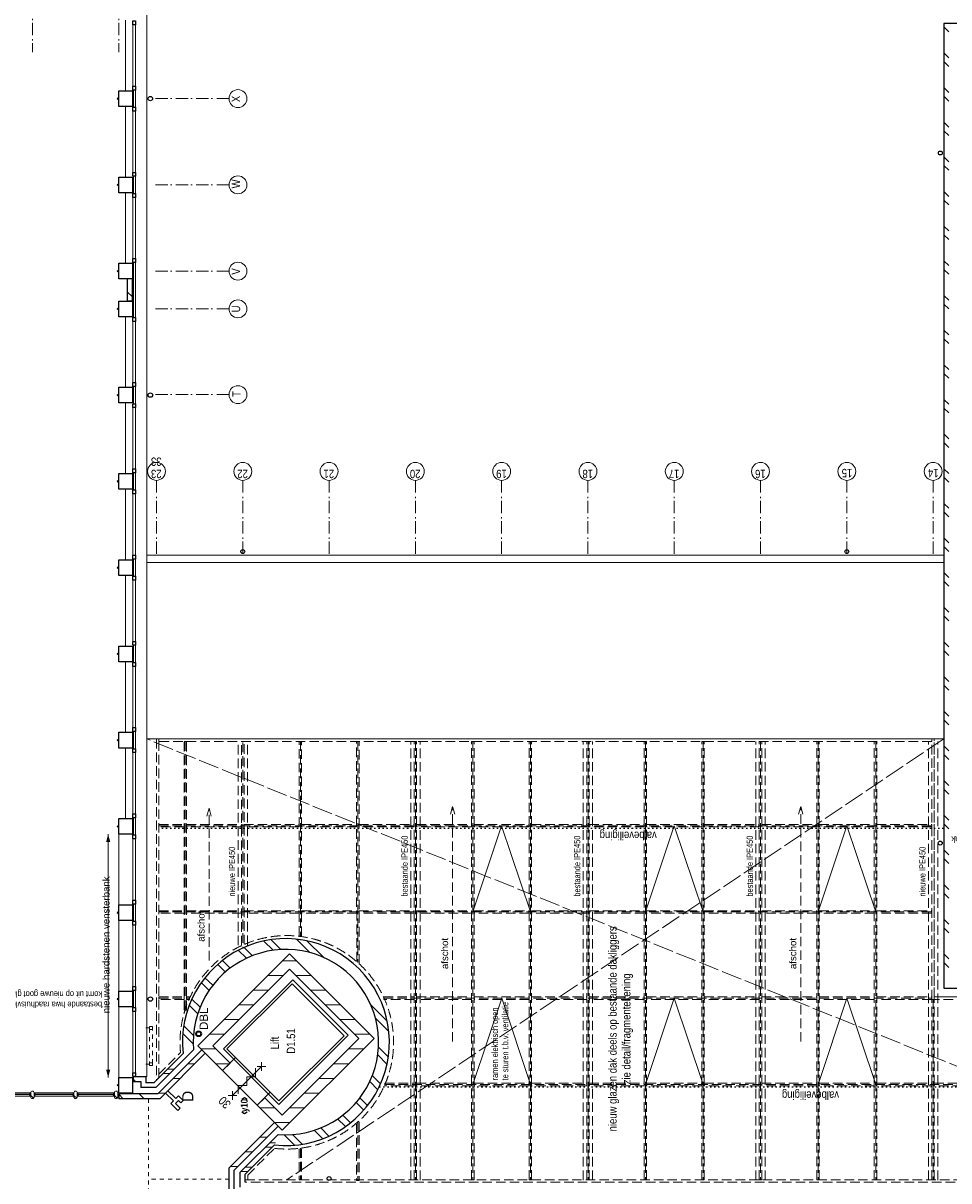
# Model space of a CAD drawing. Header units: millimetres. Extents: x 164654 to 368283, y 131426 to 252133.
# Tile 87 of 144: x 327768 to 346647, y 186651 to 210272. Entities that reach past the tile are written whole.
import ezdxf
from ezdxf.enums import TextEntityAlignment as Align

# ---------------------------------------------------------------- set-up
doc = ezdxf.new("R2010")
doc.units = ezdxf.units.MM
doc.header["$LTSCALE"] = 400
doc.header["$PDMODE"] = 3
doc.header["$PDSIZE"] = 15
for name, pattern in [('STYLE_01', [0.416641, 0.208282, -0.208359]), ('STYLE_02', [0.694427, 0.486069, -0.208359]), ('STYLE_03', [1.25, 1.041641, -0.208359]), ('STYLE_05', [0.208282, 0.069427, -0.138855]), ('STYLE_06', [1.041641, 0.625, -0.208282, 0.069427, -0.138931])]:
    doc.linetypes.add(name, pattern=pattern)
for name, color, linetype, lineweight in [('BA-blusmiddelen', 7, 'Continuous', 15), ('BA-Brandveiligheid', 7, 'Continuous', 15), ('Buitenkozijnen', 140, 'Continuous', 15), ('Kozijnmerken', 43, 'Continuous', 9), ('mat-baksteen', 5, 'Continuous', 25), ('mat-beton (ihwg)', 5, 'Continuous', 25), ('mat-glas-hor', 5, 'Continuous', 15), ('mat-kalkzandsteen', 5, 'Continuous', 25), ('mat-naaldhout', 140, 'Continuous', 15), ('None', 7, 'Continuous', 9), ('Ruimtenummers', 5, 'Continuous', 25), ('Tekst', 140, 'Continuous', 15)]:
    doc.layers.add(name, color=color, linetype=linetype, lineweight=lineweight)
doc.styles.add('Arial', font='arial.ttf', dxfattribs={"height": 211.666667})
doc.styles.add('Arial Narrow', font='ARIALN.TTF', dxfattribs={"height": 222.25})
doc.styles.add('Arial Narrow (bold)', font='ARIALNB.TTF', dxfattribs={"height": 172.861111})

# ---------------------------------------------------------------- blocks, each defined once
blk = doc.blocks.new('*X745')
at = {"layer": 'None', "lineweight": 5}
blk.add_line((-922, 1906), (-880, 1948), dxfattribs=at)
blk = doc.blocks.new('*U746')
at = {"layer": 'mat-glas-hor', "color": 140, "lineweight": 15}
blk.add_lwpolyline([(-920, 694), (-920, 1894), (-908, 1894), (-908, 694)], close=True, dxfattribs=at)
at = {"layer": 'mat-naaldhout', "color": 140, "linetype": 'Continuous', "lineweight": 15}
for points in [[(-905, 1906), (-905, 1881), (-880, 1881), (-880, 2015), (-947, 2015), (-947, 1906)], [(-905, 689), (-905, 714), (-880, 714), (-880, 580), (-947, 580), (-947, 689)]]:
    blk.add_lwpolyline(points, close=True, dxfattribs=at)
at = {"layer": 'None', "color": 43, "linetype": 'Continuous', "lineweight": 9}
for p, q in [((-2034, 915), (-934, 915)), ((206, 915), (-894, 915))]:
    blk.add_line(p, q, dxfattribs=at)
at = {"layer": 'None', "color": 8, "lineweight": 5}
blk.add_lwpolyline([(-880, 2015), (-947, 2015), (-947, 689), (-880, 689)], close=True, dxfattribs=at)
at = {"layer": 'None', "color": 43, "linetype": 'Continuous', "lineweight": 9}
for centre, radius, start, end in [((-934, 915), 1100, 90, 180), ((-894, 915), 1100, 0, 90), ((-934, 915), 335, 180, 270), ((-894, 915), 335, 270, 0)]:
    blk.add_arc(centre, radius, start, end, dxfattribs=at)
at = {"layer": 'mat-naaldhout', "color": 140}
blk.add_blockref('*X745', (0, 0), dxfattribs=at)
blk = doc.blocks.new('*X38')
at = {"layer": 'None', "lineweight": 5}
blk.add_line((-24, -24), (34, 34), dxfattribs=at)
blk = doc.blocks.new('houten stijl 67 x 114')
at = {"layer": 'mat-naaldhout', "color": 140, "linetype": 'Continuous', "lineweight": 15, "flags": 128}
blk.add_lwpolyline([(33.5, 0), (33.5, 0, -0.4142136), (0, -33.5), (0, -33.5, -0.4142136), (-33.5, 0), (-33.5, 88), (-33.5, 88, -0.4142136), (0, 121.5), (0, 121.5, -0.4142136), (33.5, 88)], format="xyb", close=True, dxfattribs=at)
at = {"layer": 'mat-naaldhout', "color": 140}
blk.add_blockref('*X38', (0, 0), dxfattribs=at)
blk = doc.blocks.new('binnenpui 880 h.o.h.')
at = {"layer": 'mat-glas-hor', "color": 8, "lineweight": 5}
blk.add_lwpolyline([(18, -34), (88, -34), (88, -846), (18, -846)], close=True, dxfattribs=at)
at = {"layer": 'mat-glas-hor', "color": 140, "lineweight": 15}
blk.add_lwpolyline([(48, -40), (58, -40), (58, -840), (48, -840)], close=True, dxfattribs=at)
at = {"layer": 'mat-naaldhout', "color": 140, "linetype": 'Continuous', "lineweight": 15, "flags": 128}
for points in [[(43, -34), (18, -34), (18, -34, 0.414214), (20, -36), (36, -36, -0.414214), (40, -40), (40, -56, 0.414214), (42, -58), (43, -58)], [(63, -34), (88, -34), (88, -34, -0.414214), (86, -36), (70, -36, 0.414214), (66, -40), (66, -56, -0.414214), (64, -58), (63, -58)], [(43, -846), (18, -846), (18, -846, -0.414214), (20, -844), (36, -844, 0.414214), (40, -840), (40, -824, -0.414214), (42, -822), (43, -822)], [(63, -846), (88, -846), (88, -846, 0.414214), (86, -844), (70, -844, -0.414214), (66, -840), (66, -824, 0.414214), (64, -822), (63, -822)]]:
    blk.add_lwpolyline(points, format="xyb", close=True, dxfattribs=at)
at = {"layer": 'None', "color": 7, "rotation": 270}
for p in [(0, 0), (0, -880)]:
    blk.add_blockref('houten stijl 67 x 114', p, dxfattribs=at)
blk = doc.blocks.new('*U747')
at = {"layer": 'mat-glas-hor', "color": 8, "lineweight": 5}
blk.add_lwpolyline([(-962, 2093), (-892, 2093), (-892, 2713), (-962, 2713)], close=True, dxfattribs=at)
at = {"layer": 'mat-glas-hor', "color": 140, "lineweight": 15}
blk.add_lwpolyline([(-932, 2100), (-922, 2100), (-922, 2706), (-932, 2706)], close=True, dxfattribs=at)
at = {"layer": 'mat-naaldhout', "color": 140, "linetype": 'Continuous', "lineweight": 15, "flags": 128}
for points in [[(-938, 2713), (-963, 2713), (-963, 2712, 0.414214), (-961, 2710), (-944, 2710, -0.414214), (-941, 2706), (-941, 2690, 0.414214), (-939, 2688), (-938, 2688)], [(-917, 2713), (-892, 2713), (-892, 2712, -0.414214), (-894, 2710), (-911, 2710, 0.414214), (-914, 2706), (-914, 2690, -0.414214), (-916, 2688), (-917, 2688)], [(-938, 2093), (-963, 2093), (-963, 2094, -0.414214), (-961, 2096), (-944, 2096, 0.414214), (-941, 2100), (-941, 2116, -0.414214), (-939, 2118), (-938, 2118)], [(-917, 2093), (-892, 2093), (-892, 2094, 0.414214), (-894, 2096), (-911, 2096, -0.414214), (-914, 2100), (-914, 2116, 0.414214), (-916, 2118), (-917, 2118)]]:
    blk.add_lwpolyline(points, format="xyb", close=True, dxfattribs=at)
at = {"layer": 'None', "color": 7, "xscale": -1, "rotation": 270}
for p in [(-980, 2746), (-980, 2060)]:
    blk.add_blockref('houten stijl 67 x 114', p, dxfattribs=at)
blk = doc.blocks.new('*U748')
at = {"layer": 'mat-glas-hor', "color": 8, "lineweight": 5}
blk.add_lwpolyline([(-962, -4653), (-892, -4653), (-892, -3894), (-962, -3894)], close=True, dxfattribs=at)
at = {"layer": 'mat-glas-hor', "color": 140, "lineweight": 15}
blk.add_lwpolyline([(-932, -4647), (-922, -4647), (-922, -3900), (-932, -3900)], close=True, dxfattribs=at)
at = {"layer": 'mat-naaldhout', "color": 140, "linetype": 'Continuous', "lineweight": 15, "flags": 128}
for points in [[(-938, -3894), (-963, -3894), (-963, -3895, 0.414214), (-961, -3897), (-944, -3897, -0.414214), (-941, -3900), (-941, -3917, 0.414214), (-939, -3919), (-938, -3919)], [(-917, -3894), (-892, -3894), (-892, -3895, -0.414214), (-894, -3897), (-911, -3897, 0.414214), (-914, -3900), (-914, -3917, -0.414214), (-916, -3919), (-917, -3919)], [(-938, -4653), (-963, -4653), (-963, -4652, -0.414214), (-961, -4650), (-944, -4650, 0.414214), (-941, -4647), (-941, -4630, -0.414214), (-939, -4628), (-938, -4628)], [(-917, -4653), (-892, -4653), (-892, -4652, 0.414214), (-894, -4650), (-911, -4650, -0.414214), (-914, -4647), (-914, -4630, 0.414214), (-916, -4628), (-917, -4628)]]:
    blk.add_lwpolyline(points, format="xyb", close=True, dxfattribs=at)
at = {"layer": 'None', "color": 7, "xscale": -1, "rotation": 270}
for p in [(-980, -3860), (-980, -4687)]:
    blk.add_blockref('houten stijl 67 x 114', p, dxfattribs=at)
blk = doc.blocks.new('*U749')
at = {"layer": 'None', "color": 7}
for name in ['*U747', '*U746', '*U748']:
    blk.add_blockref(name, (0, 0), dxfattribs=at)
at = {"layer": 'None', "color": 7, "xscale": -1, "rotation": 180}
for p in [(-980, -340), (-980, -1220), (-980, -2100), (-980, -2980), (-980, -3860)]:
    blk.add_blockref('binnenpui 880 h.o.h.', p, dxfattribs=at)
blk = doc.blocks.new('*U777')
at = {"layer": 'None', "color": 43, "linetype": 'STYLE_02', "lineweight": 9}
blk.add_line((150, -11550), (4950, -11550), dxfattribs=at)
at = {"layer": 'None', "color": 43, "lineweight": 9}
for q in [(4791, -11507), (4791, -11593)]:
    blk.add_line((4950, -11550), q, dxfattribs=at)
at = {"layer": 'None', "color": 43, "insert": (1630, -11317), "char_height": 141.1, "attachment_point": 1, "style": 'Arial'}
blk.add_mtext('afschot', dxfattribs=at)
blk = doc.blocks.new('*U778')
at = {"layer": 'None', "color": 43, "linetype": 'STYLE_02', "lineweight": 9}
blk.add_line((1807, -6582), (4911, -6582), dxfattribs=at)
at = {"layer": 'None', "color": 43, "lineweight": 9}
for q in [(4752, -6539), (4752, -6624)]:
    blk.add_line((4911, -6582), q, dxfattribs=at)
at = {"layer": 'None', "color": 43, "insert": (2187, -6349), "char_height": 141.1, "attachment_point": 1, "style": 'Arial'}
blk.add_mtext('afschot', dxfattribs=at)
blk = doc.blocks.new('*U779')
at = {"layer": 'None', "color": 43, "linetype": 'STYLE_02', "lineweight": 9}
blk.add_line((150, -18650), (4950, -18650), dxfattribs=at)
at = {"layer": 'None', "color": 43, "lineweight": 9}
for q in [(4791, -18607), (4791, -18693)]:
    blk.add_line((4950, -18650), q, dxfattribs=at)
at = {"layer": 'None', "color": 43, "insert": (1630, -18417), "char_height": 141.1, "attachment_point": 1, "style": 'Arial'}
blk.add_mtext('afschot', dxfattribs=at)
blk = doc.blocks.new('*U781')
at = {"layer": 'None', "color": 43, "linetype": 'STYLE_02', "lineweight": 9}
for p, q in [((-513, -5558), (-72, -6000)), ((-2669, -7370), (-2576, -7370)), ((-2576, -7370), (-2027, -7919))]:
    blk.add_line(p, q, dxfattribs=at)
blk.add_arc((136, -8168), 2178, 173.4354, 95.4977, dxfattribs=at)
blk = doc.blocks.new('*U782')
at = {"layer": 'None', "color": 140, "linetype": 'STYLE_03', "lineweight": 15}
for p, q in [((-2694, -27630), (6326, -5310)), ((6326, -21570), (-2669, -8170))]:
    blk.add_line(p, q, dxfattribs=at)
at = {"layer": 'None', "color": 140, "linetype": 'STYLE_02', "lineweight": 15}
for p, q in [((1036, -5558), (1036, -6185)), ((2796, -5558), (2796, -21322)), ((4556, -5558), (4556, -21322)), ((6276, -6098), (792, -6098)), ((6251, -7271), (2059, -7271)), ((2121, -7175), (6276, -7175)), ((2121, -7365), (6276, -7365)), ((-2024, -8445), (-2674, -8445)), ((6276, -8445), (2297, -8445)), ((-1485, -9618), (-2674, -9618)), ((6276, -9618), (1762, -9618)), ((1036, -10145), (1036, -21322)), ((-724, -10169), (-724, -27575)), ((-2674, -10695), (6276, -10695)), ((6276, -10791), (-2669, -10791)), ((-2674, -10885), (6276, -10885)), ((6276, -11965), (-2674, -11965)), ((6276, -13138), (-2674, -13138)), ((-2674, -14215), (6276, -14215)), ((6276, -14311), (-2674, -14311)), ((-2674, -14405), (6276, -14405)), ((6276, -15485), (-2674, -15485)), ((6276, -16658), (-2674, -16658)), ((-2674, -17735), (6276, -17735)), ((6276, -17831), (-2674, -17831)), ((-2674, -17925), (6276, -17925)), ((6276, -19005), (-2674, -19005)), ((6276, -20178), (-2674, -20178)), ((-2674, -21255), (6276, -21255)), ((1011, -21351), (-2674, -21351)), ((-2674, -21445), (6276, -21445))]:
    blk.add_line(p, q, dxfattribs=at)
at = {"layer": 'None', "color": 43, "linetype": 'STYLE_02', "lineweight": 9}
for p, q in [((792, -6073), (6276, -6073)), ((792, -6123), (792, -6073)), ((792, -6123), (6276, -6123)), ((6276, -6123), (6276, -6073)), ((2113, -7246), (6276, -7246)), ((2136, -7296), (6276, -7296)), ((6276, -7296), (6276, -7246)), ((-2669, -8419), (-2669, -8469)), ((-2035, -8420), (-2669, -8419)), ((-2028, -8470), (-2669, -8469)), ((2307, -8469), (6276, -8469)), ((2314, -8419), (6276, -8419)), ((6276, -8469), (6276, -8419)), ((-2682, -9592), (-2682, -9642)), ((-1532, -9592), (-2682, -9592)), ((-1484, -9642), (-2682, -9642)), ((1740, -9643), (6276, -9642)), ((1788, -9593), (6276, -9592)), ((6276, -9642), (6276, -9592)), ((-2669, -10765), (6276, -10765)), ((-2669, -10815), (-2669, -10765)), ((-2669, -10815), (6276, -10815)), ((6276, -10815), (6276, -10765)), ((-2669, -11938), (6276, -11938)), ((-2669, -11988), (-2669, -11938)), ((-2669, -11988), (6276, -11988)), ((6276, -11988), (6276, -11938)), ((-2669, -13111), (6276, -13111)), ((-2669, -13161), (-2669, -13111)), ((-2669, -13161), (6276, -13161)), ((6276, -13161), (6276, -13111)), ((-2669, -14284), (6276, -14284)), ((-2669, -14334), (-2669, -14284)), ((-2669, -14334), (6276, -14334)), ((6276, -14334), (6276, -14284)), ((-2669, -15457), (6276, -15457)), ((-2669, -15507), (-2669, -15457)), ((-2669, -15507), (6276, -15507)), ((6276, -15507), (6276, -15457)), ((-2669, -16630), (6276, -16630)), ((-2669, -16680), (-2669, -16630)), ((-2669, -16680), (6276, -16680)), ((6276, -16680), (6276, -16630)), ((-2669, -17803), (6276, -17803)), ((-2669, -17853), (-2669, -17803)), ((-2669, -17853), (6276, -17853)), ((6276, -17853), (6276, -17803)), ((-2669, -18976), (6276, -18976)), ((-2669, -19026), (-2669, -18976)), ((-2669, -19026), (6276, -19026)), ((6276, -19026), (6276, -18976)), ((-2669, -20149), (6276, -20149)), ((-2669, -20199), (-2669, -20149)), ((-2669, -20199), (6276, -20199)), ((6276, -20199), (6276, -20149)), ((-2669, -21322), (1011, -21322)), ((-2669, -21372), (-2669, -21322)), ((-2669, -21372), (1011, -21372)), ((1011, -21372), (1011, -21322)), ((1011, -21322), (6326, -21322)), ((1011, -21372), (1011, -21322)), ((1011, -21372), (6326, -21372)), ((6326, -21372), (6326, -21322))]:
    blk.add_line(p, q, dxfattribs=at)
for points in [[(6326, -5508), (-634, -5508), (-584, -5558), (6326, -5558)], [(1011, -5558), (1061, -5558), (1061, -6073), (1011, -6073)], [(2771, -5558), (2821, -5558), (2821, -6073), (2771, -6073)], [(4531, -5558), (4581, -5558), (4581, -6073), (4531, -6073)], [(6276, -5558), (6326, -5558), (6326, -21322), (6276, -21322)], [(1011, -6123), (1061, -6123), (1061, -6185), (1011, -6185)], [(2771, -6123), (2821, -6123), (2821, -7246), (2771, -7246)], [(4531, -6123), (4581, -6123), (4581, -7246), (4531, -7246)], [(4531, -6123), (4581, -6123), (4581, -7246), (4531, -7246)], [(-2719, -7320), (-2669, -7320), (-2669, -27630), (-2719, -27630)], [(2771, -7296), (2821, -7296), (2821, -8419), (2771, -8419)], [(4531, -7296), (4581, -7296), (4581, -8419), (4531, -8419)], [(4531, -7296), (4581, -7296), (4581, -8419), (4531, -8419)], [(2771, -8469), (2821, -8469), (2821, -9592), (2771, -9592)], [(4531, -8469), (4581, -8469), (4581, -9592), (4531, -9592)], [(4531, -8469), (4581, -8469), (4581, -9592), (4531, -9592)], [(2771, -9642), (2821, -9642), (2821, -10765), (2771, -10765)], [(4531, -9642), (4581, -9642), (4581, -10765), (4531, -10765)], [(4531, -9642), (4581, -9642), (4581, -10765), (4531, -10765)], [(1011, -10145), (1061, -10145), (1061, -10765), (1011, -10765)], [(-749, -10169), (-699, -10169), (-699, -10765), (-749, -10765)], [(-749, -10815), (-699, -10815), (-699, -11938), (-749, -11938)], [(1011, -10815), (1061, -10815), (1061, -11938), (1011, -11938)], [(2771, -10815), (2821, -10815), (2821, -11938), (2771, -11938)], [(4531, -10815), (4581, -10815), (4581, -11938), (4531, -11938)], [(4531, -10815), (4581, -10815), (4581, -11938), (4531, -11938)], [(-749, -11988), (-699, -11988), (-699, -13111), (-749, -13111)], [(1011, -11988), (1061, -11988), (1061, -13111), (1011, -13111)], [(2771, -11988), (2821, -11988), (2821, -13111), (2771, -13111)], [(4531, -11988), (4581, -11988), (4581, -13111), (4531, -13111)], [(4531, -11988), (4581, -11988), (4581, -13111), (4531, -13111)], [(-749, -13161), (-699, -13161), (-699, -14284), (-749, -14284)], [(1011, -13161), (1061, -13161), (1061, -14284), (1011, -14284)], [(2771, -13161), (2821, -13161), (2821, -14284), (2771, -14284)], [(4531, -13161), (4581, -13161), (4581, -14284), (4531, -14284)], [(4531, -13161), (4581, -13161), (4581, -14284), (4531, -14284)], [(-749, -14334), (-699, -14334), (-699, -15457), (-749, -15457)], [(1011, -14334), (1061, -14334), (1061, -15457), (1011, -15457)], [(2771, -14334), (2821, -14334), (2821, -15457), (2771, -15457)], [(4531, -14334), (4581, -14334), (4581, -15457), (4531, -15457)], [(4531, -14334), (4581, -14334), (4581, -15457), (4531, -15457)], [(-749, -15507), (-699, -15507), (-699, -16630), (-749, -16630)], [(1011, -15507), (1061, -15507), (1061, -16630), (1011, -16630)], [(2771, -15507), (2821, -15507), (2821, -16630), (2771, -16630)], [(4531, -15507), (4581, -15507), (4581, -16630), (4531, -16630)], [(4531, -15507), (4581, -15507), (4581, -16630), (4531, -16630)], [(-749, -16680), (-699, -16680), (-699, -17803), (-749, -17803)], [(1011, -16680), (1061, -16680), (1061, -17803), (1011, -17803)], [(2771, -16680), (2821, -16680), (2821, -17803), (2771, -17803)], [(4531, -16680), (4581, -16680), (4581, -17803), (4531, -17803)], [(4531, -16680), (4581, -16680), (4581, -17803), (4531, -17803)], [(-749, -17853), (-699, -17853), (-699, -18976), (-749, -18976)], [(1011, -17853), (1061, -17853), (1061, -18976), (1011, -18976)], [(2771, -17853), (2821, -17853), (2821, -18976), (2771, -18976)], [(4531, -17853), (4581, -17853), (4581, -18976), (4531, -18976)], [(4531, -17853), (4581, -17853), (4581, -18976), (4531, -18976)], [(-749, -19026), (-699, -19026), (-699, -20149), (-749, -20149)], [(1011, -19026), (1061, -19026), (1061, -20149), (1011, -20149)], [(2771, -19026), (2821, -19026), (2821, -20149), (2771, -20149)], [(4531, -19026), (4581, -19026), (4581, -20149), (4531, -20149)], [(4531, -19026), (4581, -19026), (4581, -20149), (4531, -20149)], [(-749, -20199), (-699, -20199), (-699, -21322), (-749, -21322)], [(1011, -20199), (1061, -20199), (1061, -21322), (1011, -21322)], [(2771, -20199), (2821, -20199), (2821, -21322), (2771, -21322)], [(4531, -20199), (4581, -20199), (4581, -21322), (4531, -21322)], [(-749, -21372), (-699, -21372), (-699, -22495), (-749, -22495)], [(1011, -21372), (1061, -21372), (1061, -27590), (1011, -27590)], [(1241, -27580), (1061, -27580), (1061, -21372), (6326, -21372), (6326, -21570), (1241, -21570)]]:
    blk.add_lwpolyline(points, close=True, dxfattribs=at)
at = {"layer": 'None', "color": 7}
for name in ['*U781', '*U778', '*U777', '*U779']:
    blk.add_blockref(name, (0, 0), dxfattribs=at)
blk = doc.blocks.new('*X847')
at = {"layer": 'None', "lineweight": 9}
blk.add_line((15345, -5020), (15445, -4920), dxfattribs=at)
blk = doc.blocks.new('*X848')
at = {"layer": 'None', "lineweight": 9}
for p, q in [((1800, -8365), (1800, -8224)), ((1500, -8665), (1500, -8354)), ((1200, -8965), (1200, -8654)), ((900, -9265), (900, -8954)), ((600, -9565), (600, -9254)), ((300, -9865), (300, -9554))]:
    blk.add_line(p, q, dxfattribs=at)
blk = doc.blocks.new('*X849')
at = {"layer": 'None', "lineweight": 9}
for p, q in [((104, -6260), (317, -6047)), ((276, -6265), (474, -6066)), ((720, -6351), (893, -6178)), ((850, -6398), (1017, -6230)), ((1196, -6582), (1354, -6424)), ((1299, -6656), (1455, -6499)), ((1571, -6914), (1727, -6758)), ((1650, -7012), (1807, -6855)), ((1850, -7343), (2014, -7178)), ((1903, -7466), (2071, -7298)), ((2013, -7887), (2202, -7698)), ((2028, -8048), (2229, -7847)), ((-1962, -8326), (-1749, -8113)), ((-1943, -8483), (-1744, -8284)), ((1966, -8640), (2240, -8367)), ((-1831, -8902), (-1658, -8729)), ((1870, -8913), (2208, -8575)), ((-1779, -9026), (-1611, -8859)), ((-1585, -9363), (-1427, -9205)), ((-1510, -9464), (-1353, -9308)), ((-1251, -9736), (-1095, -9580)), ((-1154, -9816), (-997, -9659)), ((-831, -10023), (-666, -9859)), ((-711, -10080), (-543, -9912)), ((566, -10217), (904, -9879)), ((-311, -10211), (-122, -10022)), ((-162, -10238), (39, -10037)), ((358, -10249), (631, -9975))]:
    blk.add_line(p, q, dxfattribs=at)
blk = doc.blocks.new('*X850')
at = {"layer": 'None', "lineweight": 9}
for p, q in [((300, -6896), (300, -6585)), ((600, -7196), (600, -6885)), ((900, -7495), (900, -7184)), ((1200, -7795), (1200, -7484)), ((1500, -8095), (1500, -7784)), ((1800, -8224), (1800, -8084))]:
    blk.add_line(p, q, dxfattribs=at)
blk = doc.blocks.new('*X851')
at = {"layer": 'None', "lineweight": 9}
for p, q in [((-1500, -8234), (-1500, -8076)), ((-1200, -8534), (-1200, -8223)), ((-900, -8834), (-900, -8523)), ((-600, -9134), (-600, -8823)), ((-300, -9434), (-300, -9123)), ((0, -9734), (0, -9423))]:
    blk.add_line(p, q, dxfattribs=at)
blk = doc.blocks.new('*X852')
at = {"layer": 'None', "lineweight": 9}
for p, q in [((-1200, -7928), (-1200, -7617)), ((-1500, -8076), (-1500, -7917))]:
    blk.add_line(p, q, dxfattribs=at)
blk = doc.blocks.new('*X874')
at = {"layer": 'None', "lineweight": 9}
for p, q in [((1665, -21670), (1765, -21570)), ((1841, -21670), (1941, -21570)), ((2372, -21670), (2472, -21570)), ((2548, -21670), (2648, -21570)), ((3079, -21670), (3179, -21570)), ((3255, -21670), (3355, -21570)), ((3786, -21670), (3886, -21570)), ((3962, -21670), (4062, -21570)), ((4493, -21670), (4593, -21570)), ((4669, -21670), (4769, -21570)), ((5200, -21670), (5300, -21570)), ((5376, -21670), (5476, -21570)), ((5907, -21670), (6007, -21570)), ((6084, -21670), (6184, -21570)), ((6614, -21670), (6714, -21570)), ((6791, -21670), (6891, -21570)), ((7321, -21670), (7421, -21570)), ((7498, -21670), (7598, -21570)), ((8028, -21670), (8128, -21570)), ((8205, -21670), (8305, -21570)), ((8736, -21670), (8836, -21570)), ((8912, -21670), (9012, -21570)), ((9443, -21670), (9543, -21570)), ((9619, -21670), (9719, -21570)), ((10150, -21670), (10250, -21570)), ((10326, -21670), (10426, -21570)), ((10857, -21670), (10957, -21570)), ((11033, -21670), (11133, -21570)), ((11564, -21670), (11664, -21570)), ((11740, -21670), (11840, -21570)), ((12271, -21670), (12371, -21570)), ((12448, -21670), (12548, -21570)), ((12978, -21670), (13078, -21570)), ((13155, -21670), (13255, -21570)), ((13685, -21670), (13785, -21570)), ((13862, -21670), (13962, -21570)), ((14392, -21670), (14492, -21570)), ((14569, -21670), (14669, -21570)), ((15100, -21670), (15200, -21570)), ((15276, -21670), (15376, -21570)), ((15807, -21670), (15907, -21570)), ((15983, -21670), (16083, -21570)), ((16514, -21670), (16614, -21570)), ((16690, -21670), (16790, -21570)), ((17221, -21670), (17321, -21570)), ((17397, -21670), (17497, -21570)), ((17928, -21670), (18028, -21570)), ((18104, -21670), (18204, -21570)), ((18635, -21670), (18735, -21570)), ((18811, -21670), (18911, -21570)), ((19342, -21670), (19442, -21570)), ((19519, -21670), (19619, -21570)), ((20049, -21670), (20149, -21570)), ((20226, -21670), (20326, -21570)), ((20756, -21670), (20856, -21570))]:
    blk.add_line(p, q, dxfattribs=at)
blk = doc.blocks.new('Gevelpui best 1410 (2D)')
at = {"layer": 'Buitenkozijnen', "lineweight": 15}
for p, q in [((-260, 0), (-260, -1410)), ((-260, 0), (-210, 0)), ((-210, 0), (-210, -1410)), ((-260, -1410), (-210, -1410))]:
    blk.add_line(p, q, dxfattribs=at)
at = {"layer": 'Buitenkozijnen', "color": 92, "lineweight": 25}
for points in [[(-260, 0), (-210, 0), (-210, -80), (-260, -80)], [(-260, -1330), (-210, -1330), (-210, -1410), (-260, -1410)]]:
    blk.add_lwpolyline(points, close=True, dxfattribs=at)
at = {"layer": 'None', "color": 43, "linetype": 'Continuous', "lineweight": 9}
blk.add_line((-410, 15), (-410, -1425), dxfattribs=at)
blk = doc.blocks.new('Gevelpui best 1410 beton (2D)')
at = {"layer": 'Buitenkozijnen', "lineweight": 15}
for p, q in [((-260, 0), (-260, -1410)), ((-260, 0), (-210, 0)), ((-210, 0), (-210, -1410)), ((-260, -1410), (-210, -1410))]:
    blk.add_line(p, q, dxfattribs=at)
at = {"layer": 'Buitenkozijnen', "color": 92, "lineweight": 25}
for points in [[(-260, 0), (-210, 0), (-210, -80), (-260, -80)], [(-260, -1330), (-210, -1330), (-210, -1410), (-260, -1410)]]:
    blk.add_lwpolyline(points, close=True, dxfattribs=at)
at = {"layer": 'None', "color": 43, "linetype": 'Continuous', "lineweight": 9}
blk.add_line((-550, 15), (-550, -1425), dxfattribs=at)
blk = doc.blocks.new('*X886')
at = {"layer": 'None', "lineweight": 9}
for p, q in [((-2500, -7376), (-2500, -7234)), ((-2412, -7464), (-2412, -7322)), ((-2000, -7876), (-2000, -7734)), ((-1912, -7934), (-1912, -7822))]:
    blk.add_line(p, q, dxfattribs=at)
blk = doc.blocks.new('*X890')
at = {"layer": 'None', "lineweight": 9}
for p, q in [((-2400, -7165), (-2400, -7023)), ((-2100, -7465), (-2100, -7323)), ((-1800, -7765), (-1800, -7623))]:
    blk.add_line(p, q, dxfattribs=at)
blk = doc.blocks.new('*X892')
at = {"layer": 'None', "lineweight": 9}
for p, q in [((-500, -5784), (-500, -5642)), ((-412, -5872), (-412, -5730))]:
    blk.add_line(p, q, dxfattribs=at)
blk = doc.blocks.new('*X893')
at = {"layer": 'None', "lineweight": 9}
blk.add_line((-789, -5208), (-780, -5199), dxfattribs=at)
blk = doc.blocks.new('*X894')
at = {"layer": 'None', "lineweight": 9}
blk.add_line((-664, -5083), (-621, -5040), dxfattribs=at)
blk = doc.blocks.new('*X895')
at = {"layer": 'None', "lineweight": 9}
blk.add_line((-780, -5199), (-771, -5190), dxfattribs=at)
blk = doc.blocks.new('*X896')
at = {"layer": 'None', "lineweight": 9}
for p, q in [((-1014, -4832), (-922, -4740)), ((-1014, -5257), (-914, -5157))]:
    blk.add_line(p, q, dxfattribs=at)
blk = doc.blocks.new('*X915')
at = {"layer": 'None', "lineweight": 9}
for p, q in [((0, -6728), (0, -6417)), ((-300, -7002), (-300, -6717))]:
    blk.add_line(p, q, dxfattribs=at)
blk = doc.blocks.new('*X916')
at = {"layer": 'None', "lineweight": 9}
for p, q in [((-900, -5695), (-900, -5553)), ((-600, -5995), (-600, -5853)), ((-300, -6295), (-300, -6153))]:
    blk.add_line(p, q, dxfattribs=at)
blk = doc.blocks.new('HWA')
at = {"layer": 'None', "color": 92, "linetype": 'Continuous', "lineweight": 25}
blk.add_circle((0, -74), 40, dxfattribs=at)
blk = doc.blocks.new('030min zelfsluitend Y')
at = {"layer": 'BA-Brandveiligheid', "color": 7, "linetype": 'Continuous', "lineweight": 15}
for p, q in [((-62, 480), (62, 357)), ((62, 480), (-62, 357)), ((-62, -480), (62, -357)), ((62, -480), (-62, -357))]:
    blk.add_line(p, q, dxfattribs=at)
at = {"layer": 'None', "color": 7, "linetype": 'Continuous', "lineweight": 15}
for p, q in [((62, 189), (-62, 312)), ((0, -418), (0, 418)), ((62, 189), (-62, 65)), ((62, -58), (-62, 65)), ((62, -58), (-62, -182)), ((62, -305), (-62, -182))]:
    blk.add_line(p, q, dxfattribs=at)
at = {"layer": 'BA-Brandveiligheid', "color": 43, "insert": (-103, 722), "char_height": 177.8, "attachment_point": 1, "style": 'Arial Narrow'}
blk.add_mtext('30', dxfattribs=at)
blk = doc.blocks.new('Kolom 280x320')
at = {"layer": 'mat-beton (ihwg)', "lineweight": 25}
blk.add_lwpolyline([(-300, 160), (-20, 160), (-20, -160), (-300, -160)], close=True, dxfattribs=at)
at = {"layer": 'None', "color": 92, "linetype": 'Continuous', "lineweight": 5}
blk.add_point((0, 0), dxfattribs=at)
blk = doc.blocks.new('DBL aansluiting')
at = {"layer": 'BA-blusmiddelen', "color": 140, "linetype": 'Continuous', "lineweight": 9}
blk.add_lwpolyline([(360, 112.5), (360, 45), (292.5, 45), (292.5, -45), (427.5, -45), (427.5, -112.5), (225, -112.5), (225, -33.75), (0, -33.75), (0, 33.75), (225, 33.75), (225, 112.5)], close=True, dxfattribs=at)
blk = doc.blocks.new('*U1106')
at = {"layer": 'None', "color": 140, "linetype": 'STYLE_01', "lineweight": 15}
for p, q in [((-310, -5370), (-310, -5290)), ((430, -5370), (430, -5290))]:
    blk.add_line(p, q, dxfattribs=at)
for points in [[(-340, -5370), (460, -5370), (460, -5430), (-340, -5430)], [(-340, -5370), (-280, -5370), (-280, -5430), (-340, -5430)], [(400, -5370), (460, -5370), (460, -5430), (400, -5430)]]:
    blk.add_lwpolyline(points, close=True, dxfattribs=at)
blk = doc.blocks.new('Kozijnmerk 50')
at = {"layer": 'Kozijnmerken', "color": 92, "linetype": 'Continuous', "lineweight": 25}
for points in [[(-132, 51), (-165, -6), (-132, -62)], [(132, 51), (165, -6), (132, -62)]]:
    blk.add_lwpolyline(points, dxfattribs=at)
at = {"layer": 'None', "color": 43, "style": 'Arial Narrow (bold)'}
blk.add_attdef('merk', text='', height=138, dxfattribs=at).set_placement((0, 0), align=Align.MIDDLE_CENTER)

msp = doc.modelspace()

# ---------------------------------------------------------------- linework, layer by layer
at = {"layer": 'Buitenkozijnen', "color": 43, "linetype": 'Continuous', "lineweight": 9, "flags": 128}
msp.add_lwpolyline([(330057.02056, 210642.75849), (330287.02056, 210642.75849), (330287.02056, 188777.75849), (330266.97992, 188777.75849)], dxfattribs=at)
at = {"layer": 'Buitenkozijnen', "lineweight": 15}
for points in [[(330016.97992, 208907.75849), (330057.02056, 208907.75849), (330057.02056, 208557.75849), (330016.97992, 208557.75849)], [(330016.97992, 207147.75849), (330057.02056, 207147.75849), (330057.02056, 206797.75849), (330016.97992, 206797.75849)], [(330016.97992, 205387.75849), (330057.02056, 205387.75849), (330057.02056, 204267.75849), (330016.97992, 204267.75849)], [(330057.02056, 202857.75849), (330016.97992, 202857.75849), (330016.97992, 202507.75849), (330057.02056, 202507.75849)], [(330057.02056, 201097.75849), (330016.97992, 201097.75849), (330016.97992, 200747.75849), (330057.02056, 200747.75849)], [(330057.02056, 199337.75849), (330016.97992, 199337.75849), (330016.97992, 198987.75849), (330057.02056, 198987.75849)], [(330057.02056, 197577.75849), (330016.97992, 197577.75849), (330016.97992, 197227.75849), (330057.02056, 197227.75849)], [(330057.02056, 195817.75849), (330016.97992, 195817.75849), (330016.97992, 195467.75849), (330057.02056, 195467.75849)], [(330057.02056, 194057.75849), (330016.97992, 194057.75849), (330016.97992, 193707.75849), (330057.02056, 193707.75849)], [(330057.02056, 192297.75849), (330016.97992, 192297.75849), (330016.97992, 191947.75849), (330057.02056, 191947.75849)], [(330057.02056, 190537.75849), (330016.97992, 190537.75849), (330016.97992, 190187.75849), (330057.02056, 190187.75849)]]:
    msp.add_lwpolyline(points, close=True, dxfattribs=at)
at = {"layer": 'mat-baksteen', "lineweight": 25}
for p, q in [((366226.97992, 210262.75849), (346546.97992, 210262.75849)), ((346546.97992, 210262.75849), (346546.97992, 190582.75849)), ((346546.97992, 190582.75849), (366226.97992, 190582.75849)), ((331029.61873, 189252.1592), (330430.21802, 188652.75849)), ((331243.59911, 189324.71822), (330471.63938, 188552.75849)), ((330016.97992, 188777.75849), (330266.97992, 188777.75849)), ((330016.97992, 188677.75849), (330016.97992, 188777.75849)), ((330266.97992, 188777.75849), (330266.97992, 188652.75849)), ((330016.97992, 188677.75849), (330166.97992, 188677.75849)), ((330166.97992, 188677.75849), (330166.97992, 188552.75849)), ((330471.63938, 188552.75849), (330166.97992, 188552.75849)), ((330430.21802, 188652.75849), (330266.97992, 188652.75849)), ((332196.97992, 186827.41794), (332968.93966, 187599.37768)), ((332296.97992, 186785.99658), (332896.38063, 187385.39729)), ((332196.97992, 186522.75849), (332196.97992, 186827.41794)), ((332296.97992, 186622.75849), (332296.97992, 186785.99658))]:
    msp.add_line(p, q, dxfattribs=at)
at = {"layer": 'mat-baksteen', "color": 140, "lineweight": 15}
for points in [[(333268.40128, 190755.55069), (334399.77213, 189624.17984), (332985.55857, 188209.96628), (331854.18772, 189341.33713)], [(333254.25914, 190670.69788), (334314.91931, 189610.03771), (332985.55857, 188280.67696), (331924.89839, 189341.33713)], [(332101.67509, 189164.56043), (332808.78187, 188457.45365), (332543.61683, 188192.28861), (331836.51005, 188899.39539)]]:
    msp.add_lwpolyline(points, close=True, dxfattribs=at)
at = {"layer": 'mat-baksteen', "lineweight": 25}
for radius, start, end in [(2110, 263.725682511, 186.274317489), (1890, 265.203372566, 184.79662743)]:
    msp.add_arc((333126.97992, 189482.75849), radius, start, end, dxfattribs=at)
at = {"layer": 'mat-kalkzandsteen', "lineweight": 25}
for p, q in [((329996.97992, 205052.75849), (329896.97992, 205052.75849)), ((329896.97992, 204602.75849), (329896.97992, 205052.75849)), ((329996.97992, 204602.75849), (329996.97992, 205052.75849)), ((329996.97992, 204602.75849), (329896.97992, 204602.75849)), ((331328.06359, 189407.84185), (333201.16542, 191282.40595)), ((333201.16542, 191282.40595), (334926.56668, 189557.0047)), ((331639.12989, 189407.90253), (333201.22613, 190971.21826)), ((333201.22613, 190971.21826), (334615.4397, 189557.0047)), ((334926.56668, 189557.0047), (333052.73371, 187683.17173)), ((334615.4397, 189557.0047), (333052.73371, 187994.29871)), ((331412.24598, 189323.65946), (330516.345, 188427.75849)), ((331482.95666, 189252.94878), (330557.76636, 188327.75849)), ((331836.51005, 188899.39539), (331327.39316, 189408.51227)), ((331992.07354, 189054.95888), (331638.52015, 189408.51227)), ((331992.07354, 189054.95888), (331836.51005, 188899.39539)), ((329716.97992, 188427.75849), (329716.97992, 188327.75849)), ((330516.345, 188427.75849), (329716.97992, 188427.75849)), ((330557.76636, 188327.75849), (329716.97992, 188327.75849)), ((332699.18032, 188347.8521), (332543.61683, 188192.28861)), ((333052.73371, 187994.29871), (332699.18032, 188347.8521)), ((333052.73371, 187683.17173), (332543.61683, 188192.28861)), ((331971.97992, 186913.54492), (332897.17022, 187838.73522)), ((332071.97992, 186872.12357), (332967.8809, 187768.02454)), ((331971.97992, 186072.75849), (331971.97992, 186913.54492)), ((332071.97992, 186072.75849), (332071.97992, 186872.12357))]:
    msp.add_line(p, q, dxfattribs=at)
at = {"layer": 'None', "color": 7, "linetype": 'STYLE_06', "lineweight": 9}
for p, q in [((327956.97992, 219861.27859), (327956.97992, 209678.75849)), ((329716.97992, 219861.27859), (329716.97992, 209678.75849)), ((331966.02007, 208732.75849), (330466.02007, 208732.75849)), ((331966.02007, 206972.75849), (330466.02007, 206972.75849)), ((331966.02007, 205212.75849), (330466.02007, 205212.75849)), ((331966.02007, 204442.75849), (330466.02007, 204442.75849)), ((331966.02007, 202692.75849), (330466.02007, 202692.75849)), ((330486.97992, 200943.95187), (330486.97992, 199443.95187)), ((330486.97992, 200943.95187), (330486.97992, 199443.95187)), ((332246.97992, 200943.95187), (332246.97992, 199443.95187)), ((334006.97992, 200943.95187), (334006.97992, 199443.95187)), ((335766.97992, 200943.95187), (335766.97992, 199443.95187)), ((337526.97992, 200943.95187), (337526.97992, 199443.95187)), ((339286.97992, 200943.95187), (339286.97992, 199443.95187)), ((341046.97992, 200943.95187), (341046.97992, 199443.95187)), ((342806.97992, 200943.95187), (342806.97992, 199443.95187)), ((344566.97992, 200943.95187), (344566.97992, 199443.95187)), ((346326.97992, 200943.95187), (346326.97992, 199443.95187))]:
    msp.add_line(p, q, dxfattribs=at)
at = {"layer": 'None', "color": 43, "linetype": 'Continuous', "lineweight": 9}
msp.add_line((346546.97992, 199266.73975), (330287.02056, 199266.73975), dxfattribs=at)
at = {"layer": 'None', "color": 92, "linetype": 'STYLE_05', "lineweight": 25}
for p, q in [((330596.97992, 193849.82366), (346546.97992, 193849.82366)), ((335029.25488, 188569.82366), (349846.97992, 188569.82366))]:
    msp.add_line(p, q, dxfattribs=at)
at = {"layer": 'None', "color": 43, "lineweight": 9}
for p, q in [((330485.02056, 188707.56102), (331029.61873, 189252.1592)), ((332296.97992, 186785.99658), (332833.43951, 187322.45618))]:
    msp.add_line(p, q, dxfattribs=at)
at = {"layer": 'None', "color": 8, "linetype": 'STYLE_01', "lineweight": 5}
for p, q in [((330326.97992, 188327.75849), (330326.97992, 173202.75849)), ((331971.97992, 186683.54492), (330326.97992, 186683.54492))]:
    msp.add_line(p, q, dxfattribs=at)
at = {"layer": 'None', "color": 43, "linetype": 'Continuous', "lineweight": 9}
msp.add_lwpolyline([(330287.02056, 195667.75875), (330287.02056, 199416.73975), (346546.97992, 199416.73975), (346546.97992, 195667.75875)], close=True, dxfattribs=at)
for points in [[(336940.97992, 192137.91677), (337526.97992, 193897.91677), (338114.97992, 192137.91677)], [(340460.97992, 192137.91677), (341046.97992, 193897.91677), (341634.97992, 192137.91677)], [(343980.97992, 192137.91677), (344566.97992, 193897.91677), (345154.97992, 192137.91677)], [(336941.97992, 188617.91677), (337527.97992, 190377.91677), (338115.97992, 188617.91677)], [(340460.97992, 188617.91677), (341046.97992, 190377.91677), (341634.97992, 188617.91677)], [(343980.97992, 188617.91677), (344566.97992, 190377.91677), (345154.97992, 188617.91677)]]:
    msp.add_lwpolyline(points, dxfattribs=at)
for centre in [(332148.62649, 208732.75849), (332148.62649, 206972.75849), (332148.62649, 205212.75849), (332148.62649, 204442.75849), (332148.62649, 202692.75849), (330486.97992, 201126.55829), (330486.97992, 201126.55829), (332246.97992, 201126.55829), (334006.97992, 201126.55829), (335766.97992, 201126.55829), (337526.97992, 201126.55829), (339286.97992, 201126.55829), (341046.97992, 201126.55829), (342806.97992, 201126.55829), (344566.97992, 201126.55829), (346326.97992, 201126.55829)]:
    msp.add_circle(centre, 182.60642, dxfattribs=at)
at = {"layer": 'None', "color": 92, "linetype": 'Continuous', "lineweight": 25}
for centre in [(330361.97992, 208732.75849), (330361.97992, 202682.75849), (330361.97992, 190360.42521)]:
    msp.add_circle(centre, 45, dxfattribs=at)
at = {"layer": 'None', "color": 7, "linetype": 'Continuous', "lineweight": 35}
msp.add_circle((331346.97992, 189651.69912), 50, dxfattribs=at)
at = {"layer": 'Tekst', "color": 43, "linetype": 'Continuous', "lineweight": 9}
msp.add_line((329501.97992, 188762.75849), (329501.97992, 193722.75849), dxfattribs=at)
at = {"layer": 'Tekst', "color": 43, "lineweight": 9}
for points in [[(329501.97992, 193722.75849), (329544.51686, 193564.00849), (329459.44299, 193564.00849)], [(329501.97992, 188762.75849), (329459.44299, 188921.50849), (329544.51686, 188921.50849)]]:
    msp.add_solid(points, dxfattribs=at)

# ---------------------------------------------------------------- block references
at = {"layer": 'Buitenkozijnen', "color": 7}
for name, p in [('Gevelpui best 1410 (2D)', (330266.97992, 210317.75849)), ('Gevelpui best 1410 (2D)', (330266.97992, 208557.75849)), ('Gevelpui best 1410 (2D)', (330266.97992, 206797.75849)), ('Gevelpui best 1410 (2D)', (330266.97992, 204267.75849)), ('Gevelpui best 1410 (2D)', (330266.97992, 202507.75849)), ('Gevelpui best 1410 (2D)', (330266.97992, 200747.75849)), ('Gevelpui best 1410 (2D)', (330266.97992, 198987.75849)), ('Gevelpui best 1410 (2D)', (330266.97992, 197227.75849)), ('Gevelpui best 1410 (2D)', (330266.97992, 195467.75849)), ('Gevelpui best 1410 beton (2D)', (330266.97992, 193707.75849)), ('Gevelpui best 1410 beton (2D)', (330266.97992, 191947.75849)), ('Gevelpui best 1410 beton (2D)', (330266.97992, 190187.75849))]:
    msp.add_blockref(name, p, dxfattribs=at)
at = {"layer": 'Kozijnmerken', "color": 7, "rotation": 90}
msp.add_blockref('Kozijnmerk 50', (332276.29657, 188188.2528), dxfattribs=at).add_auto_attribs({'merk': 'y10'})
at = {"layer": 'mat-baksteen', "rotation": 90}
for name in ['*X874', '*X849', '*X892', '*X894', '*X895', '*X893', '*X886']:
    msp.add_blockref(name, (324976.97992, 189341.69912), dxfattribs=at)
at = {"layer": 'mat-baksteen', "color": 7, "rotation": 180}
for p in [(329696.97992, 208732.75849), (329696.97992, 206972.75849), (329696.97992, 205212.75849), (329696.97992, 204442.75849), (329696.97992, 202682.75849), (329696.97992, 200922.75849), (329696.97992, 199162.75849), (329696.97992, 197402.75849), (329696.97992, 195642.75849), (329696.97992, 193882.75849), (329696.97992, 192122.75849), (329696.97992, 190362.75849), (329696.97992, 188602.75849)]:
    msp.add_blockref('Kolom 280x320', p, dxfattribs=at)
at = {"layer": 'mat-beton (ihwg)', "color": 7, "rotation": 90}
for p in [(346397.97992, 193542.75812), (333932.97967, 186699.53171)]:
    msp.add_blockref('HWA', p, dxfattribs=at)
at = {"layer": 'mat-kalkzandsteen', "rotation": 90}
for name in ['*X847', '*X850', '*X848', '*X915', '*X851', '*X916', '*X896', '*X852', '*X890']:
    msp.add_blockref(name, (324976.97992, 189341.69912), dxfattribs=at)
at = {"layer": 'None', "color": 7}
for name, p, rotation in [('HWA', (346546.97992, 207622.75849), 270), ('HWA', (332246.97992, 199416.73975), 180), ('HWA', (344566.97992, 199416.73975), 180), ('*U782', (324976.97992, 189341.69912), 90), ('*U1106', (324976.97992, 189341.69912), 90), ('*U749', (324976.97992, 189341.69912), 90), ('DBL aansluiting', (330696.97992, 188466.97205), 315)]:
    msp.add_blockref(name, p, dxfattribs=dict(at, rotation=rotation))
at = {"layer": 'Tekst', "color": 7, "rotation": 134.9999999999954}
msp.add_blockref('030min zelfsluitend Y', (332331.26746, 188689.04603), dxfattribs=at)

# ---------------------------------------------------------------- texts
at = {"layer": 'BA-blusmiddelen', "color": 43, "insert": (331012.47568, 188261.69912), "char_height": 225.77778, "attachment_point": 1, "rotation": 90, "style": 'Arial'}
msp.add_mtext('D', dxfattribs=at)
at = {"layer": 'None', "color": 8, "attachment_point": 1, "style": 'Arial Narrow'}
for s, insert, char_height, rotation in [('X', (332023.74316, 208660.79182), 169.33333, 90), ('W', (332023.74316, 206900.79182), 169.33333, 90), ('V', (332023.74316, 205140.79182), 169.33333, 90), ('U', (332023.74316, 204370.79182), 169.33333, 90), ('T', (332035.86891, 202646.18225), 169.33333, 90), ('33', (330590.98223, 201239.31587), 169.333333, 180), ('23', (330590.98223, 200989.54921), 169.333333, 180), ('22', (332350.98223, 200989.54921), 169.333333, 180), ('21', (334110.98223, 200989.54921), 169.333333, 180), ('20', (335870.98223, 200989.54921), 169.333333, 180), ('19', (337630.98223, 200989.54921), 169.333333, 180), ('18', (339390.98223, 200989.54921), 169.333333, 180), ('17', (341150.98223, 200989.54921), 169.333333, 180), ('15', (344678.10347, 201007.9913), 169.333333, 180), ('14', (346438.10347, 201007.9913), 169.333333, 180)]:
    msp.add_mtext(s, dxfattribs=dict(at, insert=insert, char_height=char_height, rotation=rotation))
at = {"layer": 'None', "color": 8, "insert": (342910.98223, 200989.54921), "char_height": 169.333333, "width": 194.7333333, "attachment_point": 1, "rotation": 180, "style": 'Arial Narrow'}
msp.add_mtext('16', dxfattribs=at)
at = {"layer": 'Ruimtenummers', "char_height": 169.333333, "attachment_point": 1, "rotation": 90, "style": 'Arial Narrow'}
for s, insert in [('Lift\\P', (332814.77159, 189333.34856)), ('D1.51', (333145.02659, 189245.26157))]:
    msp.add_mtext(s, dxfattribs=dict(at, insert=insert))
at = {"layer": 'Tekst', "color": 43, "attachment_point": 1}
for s, insert, char_height, rotation, style in [('bestaande IPE450', (335483.31742, 192450.27304), 127, 90, 'Arial Narrow'), ('bestaande IPE450', (339003.31742, 192450.27304), 127, 90, 'Arial Narrow'), ('bestaande IPE450', (342523.31742, 192450.27304), 127, 90, 'Arial Narrow'), ('bestaande hwa raadhuiszaal\\Pkomt uit op nieuwe goot glasdak', (348860.71742, 193341.43349), 127, 180, 'Arial Narrow'), ('nieuwe IPE450', (331963.31742, 192450.27304), 127, 90, 'Arial Narrow'), ('nieuwe IPE450', (346043.31742, 192450.27304), 127, 90, 'Arial Narrow'), ('nieuwe hardstenen vensterbank', (329388.50823, 190068.75849), 141.1111111, 90, 'Arial'), ('ramen elektrisch open \\Pte sturen t.b.v. ventilatie', (337324.05342, 188701.11475), 127, 90, 'Arial Narrow'), ('bestaande hwa raadhuisvleugel\\Pkomt uit op nieuwe goot glasdak', (329376.75806, 190181.43377), 127, 180, 'Arial Narrow')]:
    msp.add_mtext(s, dxfattribs=dict(at, insert=insert, char_height=char_height, rotation=rotation, style=style))
at = {"layer": 'Tekst', "color": 140, "char_height": 169.3333333, "style": 'Arial Narrow'}
for s, insert, attachment_point, rotation in [('valbeveiliging', (339525.17823, 193606.14788), 3, 180), ('nieuw glazen dak deels op bestaande dakliggers\\Pzie detail/fragmentekening', (339702.32992, 189752.35815), 2, 90), ('valbeveiliging', (343242.75492, 188306.91146), 3, 180)]:
    msp.add_mtext(s, dxfattribs=dict(at, insert=insert, attachment_point=attachment_point, rotation=rotation))
at = {"layer": 'Tekst', "color": 0, "insert": (331365.70214, 189728.74841), "char_height": 169.333333, "attachment_point": 1, "rotation": 90, "style": 'Arial'}
msp.add_mtext('DBL\\P', dxfattribs=at)

doc.saveas('drawing.dxf')
